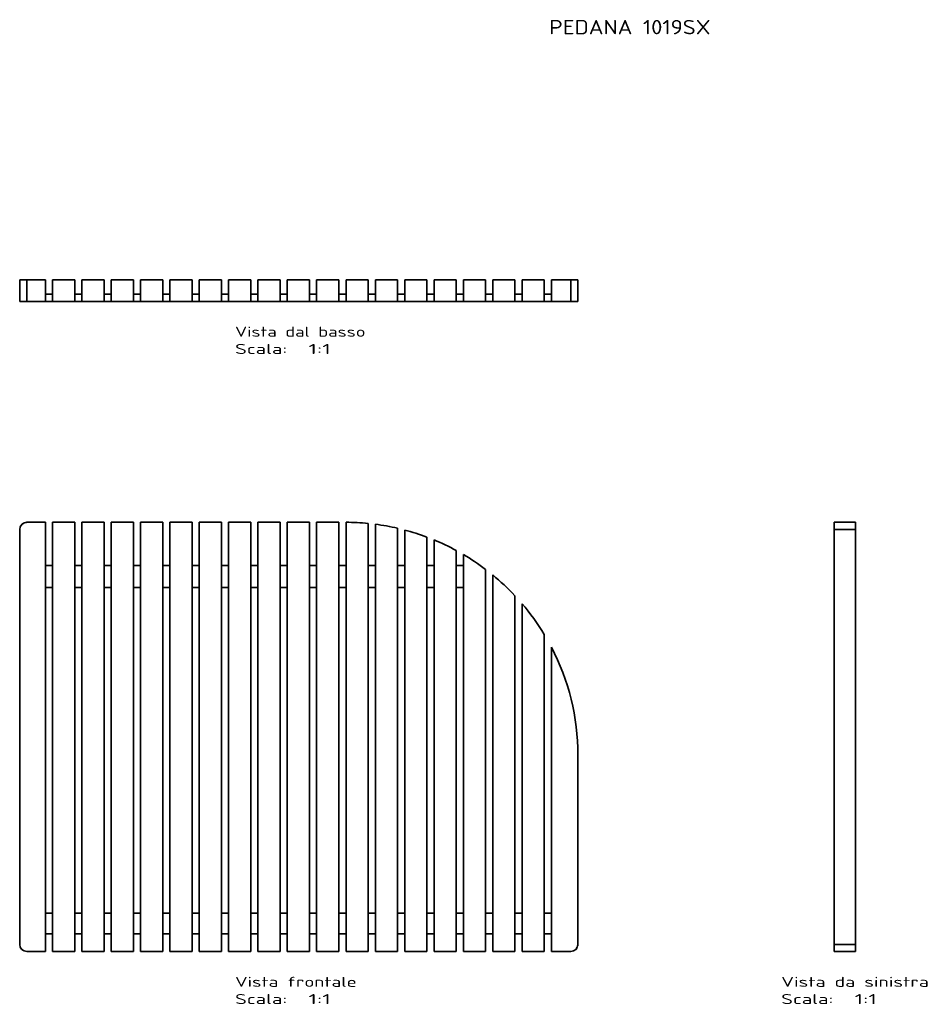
# Model space of a CAD drawing. Extents: x 201 to 1469, y 47 to 1423.
import ezdxf
from ezdxf.enums import TextEntityAlignment as Align

# ---------------------------------------------------------------- set-up
doc = ezdxf.new("R2010")
doc.units = 0
doc.layers.get('0').update_dxf_attribs({"lineweight": 13})
doc.styles.get("Standard").update_dxf_attribs({"font": 'isocp.shx'})

# ---------------------------------------------------------------- blocks, each defined once
blk = doc.blocks.new('BLOCK99')
at = {"color": 7, "lineweight": 13}
for s, p, p2 in [('Vista frontale', (-89, -349.4), (81, -349.4)), ('Scala:', (-89, -373.5), (-16.1, -373.5)), ('  1:1', (-16.1, -373.5), (44.6, -373.5))]:
    blk.add_text(s, height=14, dxfattribs=at).set_placement(p, p2, align=Align.FIT)
blk = doc.blocks.new('BLOCK100')
at = {"color": 7, "lineweight": 13}
blk.add_text('PEDANA 1019SX', height=20, dxfattribs=at).set_placement((350, 982.2), (575.5, 982.2), align=Align.FIT)
blk = doc.blocks.new('BLOCK101')
at = {"color": 7, "lineweight": 35}
for p, q in [((-390, 290), (-390, -290)), ((-390, 290), (-390, -290)), ((-380, 300), (-354, 300)), ((-354, 300), (-380, 300)), ((-354, 300), (-380, 300)), ((-354, -300), (-354, 300)), ((-354, -300), (-354, 300)), ((-354, 239.4), (-354, 300)), ((-313, 300), (-344, 300)), ((-344, 300), (-344, -300)), ((-344, 300), (-344, -300)), ((-344, 300), (-313, 300)), ((-313, 300), (-344, 300)), ((-313, -300), (-313, 300)), ((-313, -300), (-313, 300)), ((-313, 239.4), (-313, 300)), ((-272, 300), (-303, 300)), ((-303, 300), (-303, -300)), ((-303, 300), (-303, -300)), ((-303, 300), (-272, 300)), ((-272, 300), (-303, 300)), ((-272, -300), (-272, 300)), ((-272, -300), (-272, 300)), ((-272, 239.4), (-272, 300)), ((-231, 300), (-262, 300)), ((-262, 300), (-262, -300)), ((-262, 300), (-262, -300)), ((-262, 300), (-231, 300)), ((-231, 300), (-262, 300)), ((-231, -300), (-231, 300)), ((-231, -300), (-231, 300)), ((-231, 239.4), (-231, 300)), ((-190, 300), (-221, 300)), ((-221, 300), (-221, -300)), ((-221, 300), (-221, -300)), ((-221, 300), (-190, 300)), ((-190, 300), (-221, 300)), ((-190, -300), (-190, 300)), ((-190, -300), (-190, 300)), ((-190, 239.4), (-190, 300)), ((-149, 300), (-180, 300)), ((-180, 300), (-180, -300)), ((-180, 300), (-180, -300)), ((-180, 300), (-149, 300)), ((-149, 300), (-180, 300)), ((-149, -300), (-149, 300)), ((-149, -300), (-149, 300)), ((-149, 239.4), (-149, 300)), ((-108, 300), (-139, 300)), ((-139, 300), (-139, -300)), ((-139, 300), (-139, -300)), ((-139, 300), (-108, 300)), ((-108, 300), (-139, 300)), ((-108, -300), (-108, 300)), ((-108, -300), (-108, 300)), ((-108, 239.4), (-108, 300)), ((-67, 300), (-98, 300)), ((-98, 300), (-98, -300)), ((-98, 300), (-98, -300)), ((-98, 300), (-67, 300)), ((-67, 300), (-98, 300)), ((-67, -300), (-67, 300)), ((-67, -300), (-67, 300)), ((-67, 239.4), (-67, 300)), ((-26, 300), (-57, 300)), ((-57, 300), (-57, -300)), ((-57, 300), (-57, -300)), ((-57, 300), (-26, 300)), ((-26, 300), (-57, 300)), ((-26, -300), (-26, 300)), ((-26, -300), (-26, 300)), ((-26, 239.4), (-26, 300)), ((15, 300), (-16, 300)), ((-16, 300), (-16, -300)), ((-16, 300), (-16, -300)), ((-16, 300), (15, 300)), ((15, 300), (-16, 300)), ((15, -300), (15, 300)), ((15, -300), (15, 300)), ((15, 239.4), (15, 300)), ((56, 300), (25, 300)), ((25, 300), (25, -300)), ((25, 300), (25, -300)), ((25, 300), (56, 300)), ((56, 300), (25, 300)), ((56, -300), (56, 300)), ((56, -300), (56, 300)), ((56, 239.4), (56, 300)), ((66, 300), (66, -300)), ((66, 300), (66, -300)), ((97, -300), (97, 298.4)), ((97, -300), (97, 298.4)), ((97, 239.4), (97, 298.4)), ((107, 297.3), (107, -300)), ((107, 297.3), (107, -300)), ((138, -300), (138, 291.7)), ((138, -300), (138, 291.7)), ((138, 239.4), (138, 291.7)), ((148, 289.2), (148, -300)), ((148, 289.2), (148, -300)), ((179, -300), (179, 279.4)), ((179, -300), (179, 279.4)), ((179, 239.4), (179, 279.4)), ((189, 275.4), (189, -300)), ((189, 275.4), (189, -300)), ((220, -300), (220, 260.7)), ((220, -300), (220, 260.7)), ((220, 239.4), (220, 260.7)), ((230, 255), (230, -300)), ((230, 255), (230, -300)), ((-354, 209), (-354, 239.4)), ((-313, 209), (-313, 239.4)), ((-272, 209), (-272, 239.4)), ((-231, 209), (-231, 239.4)), ((-190, 209), (-190, 239.4)), ((-149, 209), (-149, 239.4)), ((-108, 209), (-108, 239.4)), ((-67, 209), (-67, 239.4)), ((-26, 209), (-26, 239.4)), ((15, 209), (15, 239.4)), ((56, 209), (56, 239.4)), ((97, 209), (97, 239.4)), ((138, 209), (138, 239.4)), ((179, 209), (179, 239.4)), ((220, 209), (220, 239.4)), ((261, -300), (261, 234.2)), ((261, -300), (261, 234.2)), ((261, -246.4), (261, 234.2)), ((271, 226.4), (271, -300)), ((271, 226.4), (271, -300)), ((-354, -246.4), (-354, 209)), ((-313, -246.4), (-313, 209)), ((-272, -246.4), (-272, 209)), ((-231, -246.4), (-231, 209)), ((-190, -246.4), (-190, 209)), ((-149, -246.4), (-149, 209)), ((-108, -246.4), (-108, 209)), ((-67, -246.4), (-67, 209)), ((-26, -246.4), (-26, 209)), ((15, -246.4), (15, 209)), ((56, -246.4), (56, 209)), ((97, -246.4), (97, 209)), ((138, -246.4), (138, 209)), ((179, -246.4), (179, 209)), ((220, -246.4), (220, 209)), ((302, -300), (302, 197.4)), ((302, -300), (302, 197.4)), ((302, -246.4), (302, 197.4)), ((312, 186.2), (312, -300)), ((312, 186.2), (312, -300)), ((343, -300), (343, 143.3)), ((343, -300), (343, 143.3)), ((343, -246.4), (343, 143.3)), ((353, 125.6), (353, -300)), ((353, 125.6), (353, -300)), ((390, -290), (390, -25)), ((390, -290), (390, -25)), ((390, -290), (390, -25)), ((-354, -275.1), (-354, -246.4)), ((-313, -275.1), (-313, -246.4)), ((-272, -275.1), (-272, -246.4)), ((-231, -275.1), (-231, -246.4)), ((-190, -275.1), (-190, -246.4)), ((-149, -275.1), (-149, -246.4)), ((-108, -275.1), (-108, -246.4)), ((-67, -275.1), (-67, -246.4)), ((-26, -275.1), (-26, -246.4)), ((15, -275.1), (15, -246.4)), ((56, -275.1), (56, -246.4)), ((97, -275.1), (97, -246.4)), ((138, -275.1), (138, -246.4)), ((179, -275.1), (179, -246.4)), ((220, -275.1), (220, -246.4)), ((261, -275.1), (261, -246.4)), ((302, -275.1), (302, -246.4)), ((343, -275.1), (343, -246.4)), ((-354, -300), (-354, -275.1)), ((-313, -300), (-313, -275.1)), ((-272, -300), (-272, -275.1)), ((-231, -300), (-231, -275.1)), ((-190, -300), (-190, -275.1)), ((-149, -300), (-149, -275.1)), ((-108, -300), (-108, -275.1)), ((-67, -300), (-67, -275.1)), ((-26, -300), (-26, -275.1)), ((15, -300), (15, -275.1)), ((56, -300), (56, -275.1)), ((97, -300), (97, -275.1)), ((138, -300), (138, -275.1)), ((179, -300), (179, -275.1)), ((220, -300), (220, -275.1)), ((261, -300), (261, -275.1)), ((302, -300), (302, -275.1)), ((343, -300), (343, -275.1)), ((-380, -300), (-354, -300)), ((-354, -300), (-380, -300)), ((-313, -300), (-344, -300)), ((-344, -300), (-313, -300)), ((-272, -300), (-303, -300)), ((-303, -300), (-272, -300)), ((-231, -300), (-262, -300)), ((-262, -300), (-231, -300)), ((-190, -300), (-221, -300)), ((-221, -300), (-190, -300)), ((-149, -300), (-180, -300)), ((-180, -300), (-149, -300)), ((-108, -300), (-139, -300)), ((-139, -300), (-108, -300)), ((-67, -300), (-98, -300)), ((-98, -300), (-67, -300)), ((-26, -300), (-57, -300)), ((-57, -300), (-26, -300)), ((15, -300), (-16, -300)), ((-16, -300), (15, -300)), ((56, -300), (25, -300)), ((25, -300), (56, -300)), ((97, -300), (66, -300)), ((66, -300), (97, -300)), ((138, -300), (107, -300)), ((107, -300), (138, -300)), ((179, -300), (148, -300)), ((148, -300), (179, -300)), ((220, -300), (189, -300)), ((189, -300), (220, -300)), ((261, -300), (230, -300)), ((230, -300), (261, -300)), ((302, -300), (271, -300)), ((271, -300), (302, -300)), ((343, -300), (312, -300)), ((312, -300), (343, -300)), ((353, -300), (380, -300)), ((380, -300), (353, -300))]:
    blk.add_line(p, q, dxfattribs=at)
at = {"color": 7, "lineweight": 35, "ltscale": 0.25}
for p, q in [((-354, 239.4), (-344, 239.4)), ((-354, 239.4), (-344, 239.4)), ((-344, 239.4), (-354, 239.4)), ((-313, 239.4), (-303, 239.4)), ((-313, 239.4), (-303, 239.4)), ((-303, 239.4), (-313, 239.4)), ((-272, 239.4), (-262, 239.4)), ((-272, 239.4), (-262, 239.4)), ((-262, 239.4), (-272, 239.4)), ((-231, 239.4), (-221, 239.4)), ((-231, 239.4), (-221, 239.4)), ((-221, 239.4), (-231, 239.4)), ((-190, 239.4), (-180, 239.4)), ((-190, 239.4), (-180, 239.4)), ((-180, 239.4), (-190, 239.4)), ((-149, 239.4), (-139, 239.4)), ((-149, 239.4), (-139, 239.4)), ((-139, 239.4), (-149, 239.4)), ((-108, 239.4), (-98, 239.4)), ((-108, 239.4), (-98, 239.4)), ((-98, 239.4), (-108, 239.4)), ((-67, 239.4), (-57, 239.4)), ((-67, 239.4), (-57, 239.4)), ((-57, 239.4), (-67, 239.4)), ((-26, 239.4), (-16, 239.4)), ((-26, 239.4), (-16, 239.4)), ((-16, 239.4), (-26, 239.4)), ((15, 239.4), (25, 239.4)), ((15, 239.4), (25, 239.4)), ((25, 239.4), (15, 239.4)), ((56, 239.4), (66, 239.4)), ((56, 239.4), (66, 239.4)), ((66, 239.4), (56, 239.4)), ((97, 239.4), (107, 239.4)), ((97, 239.4), (107, 239.4)), ((107, 239.4), (97, 239.4)), ((138, 239.4), (148, 239.4)), ((138, 239.4), (148, 239.4)), ((148, 239.4), (138, 239.4)), ((179, 239.4), (189, 239.4)), ((179, 239.4), (189, 239.4)), ((189, 239.4), (179, 239.4)), ((220, 239.4), (230, 239.4)), ((220, 239.4), (230, 239.4)), ((230, 239.4), (220, 239.4)), ((-344, 209), (-354, 209)), ((-344, 209), (-354, 209)), ((-303, 209), (-313, 209)), ((-303, 209), (-313, 209)), ((-262, 209), (-272, 209)), ((-262, 209), (-272, 209)), ((-221, 209), (-231, 209)), ((-221, 209), (-231, 209)), ((-180, 209), (-190, 209)), ((-180, 209), (-190, 209)), ((-139, 209), (-149, 209)), ((-139, 209), (-149, 209)), ((-98, 209), (-108, 209)), ((-98, 209), (-108, 209)), ((-57, 209), (-67, 209)), ((-57, 209), (-67, 209)), ((-16, 209), (-26, 209)), ((-16, 209), (-26, 209)), ((25, 209), (15, 209)), ((25, 209), (15, 209)), ((66, 209), (56, 209)), ((66, 209), (56, 209)), ((107, 209), (97, 209)), ((107, 209), (97, 209)), ((148, 209), (138, 209)), ((148, 209), (138, 209)), ((189, 209), (179, 209)), ((189, 209), (179, 209)), ((230, 209), (220, 209)), ((230, 209), (220, 209)), ((-354, -246.4), (-344, -246.4)), ((-354, -246.4), (-344, -246.4)), ((-344, -246.4), (-354, -246.4)), ((-313, -246.4), (-303, -246.4)), ((-313, -246.4), (-303, -246.4)), ((-303, -246.4), (-313, -246.4)), ((-272, -246.4), (-262, -246.4)), ((-272, -246.4), (-262, -246.4)), ((-262, -246.4), (-272, -246.4)), ((-231, -246.4), (-221, -246.4)), ((-231, -246.4), (-221, -246.4)), ((-221, -246.4), (-231, -246.4)), ((-190, -246.4), (-180, -246.4)), ((-190, -246.4), (-180, -246.4)), ((-180, -246.4), (-190, -246.4)), ((-149, -246.4), (-139, -246.4)), ((-149, -246.4), (-139, -246.4)), ((-139, -246.4), (-149, -246.4)), ((-108, -246.4), (-98, -246.4)), ((-108, -246.4), (-98, -246.4)), ((-98, -246.4), (-108, -246.4)), ((-67, -246.4), (-57, -246.4)), ((-67, -246.4), (-57, -246.4)), ((-57, -246.4), (-67, -246.4)), ((-26, -246.4), (-16, -246.4)), ((-26, -246.4), (-16, -246.4)), ((-16, -246.4), (-26, -246.4)), ((15, -246.4), (25, -246.4)), ((15, -246.4), (25, -246.4)), ((25, -246.4), (15, -246.4)), ((56, -246.4), (66, -246.4)), ((56, -246.4), (66, -246.4)), ((66, -246.4), (56, -246.4)), ((97, -246.4), (107, -246.4)), ((97, -246.4), (107, -246.4)), ((107, -246.4), (97, -246.4)), ((138, -246.4), (148, -246.4)), ((138, -246.4), (148, -246.4)), ((148, -246.4), (138, -246.4)), ((179, -246.4), (189, -246.4)), ((179, -246.4), (189, -246.4)), ((189, -246.4), (179, -246.4)), ((220, -246.4), (230, -246.4)), ((220, -246.4), (230, -246.4)), ((230, -246.4), (220, -246.4)), ((261, -246.4), (271, -246.4)), ((261, -246.4), (271, -246.4)), ((271, -246.4), (261, -246.4)), ((302, -246.4), (312, -246.4)), ((302, -246.4), (312, -246.4)), ((312, -246.4), (302, -246.4)), ((343, -246.4), (353, -246.4)), ((343, -246.4), (353, -246.4)), ((353, -246.4), (343, -246.4)), ((-344, -275.1), (-354, -275.1)), ((-344, -275.1), (-354, -275.1)), ((-303, -275.1), (-313, -275.1)), ((-303, -275.1), (-313, -275.1)), ((-262, -275.1), (-272, -275.1)), ((-262, -275.1), (-272, -275.1)), ((-221, -275.1), (-231, -275.1)), ((-221, -275.1), (-231, -275.1)), ((-180, -275.1), (-190, -275.1)), ((-180, -275.1), (-190, -275.1)), ((-139, -275.1), (-149, -275.1)), ((-139, -275.1), (-149, -275.1)), ((-98, -275.1), (-108, -275.1)), ((-98, -275.1), (-108, -275.1)), ((-57, -275.1), (-67, -275.1)), ((-57, -275.1), (-67, -275.1)), ((-16, -275.1), (-26, -275.1)), ((-16, -275.1), (-26, -275.1)), ((25, -275.1), (15, -275.1)), ((25, -275.1), (15, -275.1)), ((66, -275.1), (56, -275.1)), ((66, -275.1), (56, -275.1)), ((107, -275.1), (97, -275.1)), ((107, -275.1), (97, -275.1)), ((148, -275.1), (138, -275.1)), ((148, -275.1), (138, -275.1)), ((189, -275.1), (179, -275.1)), ((189, -275.1), (179, -275.1)), ((230, -275.1), (220, -275.1)), ((230, -275.1), (220, -275.1)), ((271, -275.1), (261, -275.1)), ((271, -275.1), (261, -275.1)), ((312, -275.1), (302, -275.1)), ((312, -275.1), (302, -275.1)), ((353, -275.1), (343, -275.1)), ((353, -275.1), (343, -275.1))]:
    blk.add_line(p, q, dxfattribs=at)
at = {"color": 7, "lineweight": 35}
for centre, radius, start, end in [((-380, 290), 10, 90.0002, 179.9998), ((-380, 290), 10, 90, 180), ((-380, 290), 10, 122.2985, 147.9617), ((-380, 290), 10, 90, 101.7704), ((65, -25), 325, 84.3494, 89.8237), ((65, -25), 325, 84.3494, 89.8237), ((65, -25), 325, 84.3494, 89.8237), ((65, -25), 325, 77.0197, 82.5749), ((65, -25), 325, 77.0197, 82.5749), ((65, -25), 325, 77.0197, 82.5749), ((65, -25), 325, 69.4656, 75.2036), ((65, -25), 325, 69.4656, 75.2036), ((65, -25), 325, 69.4656, 75.2036), ((65, -25), 325, 61.5154, 67.571), ((65, -25), 325, 61.5154, 67.571), ((65, -25), 325, 61.5154, 67.571), ((65, -25), 325, 52.9094, 59.4898), ((65, -25), 325, 52.9094, 59.4898), ((65, -25), 325, 52.9094, 59.4898), ((65, -25), 325, 43.1781, 50.6655), ((65, -25), 325, 43.1781, 50.6655), ((65, -25), 325, 43.1781, 50.6655), ((65, -25), 325, 31.1978, 40.5358), ((65, -25), 325, 31.1977, 40.5358), ((65, -25), 325, 31.1977, 40.5358), ((65, -25), 325, 360, 387.6061), ((65, -25), 325, 0.0003, 27.6059), ((65, -25), 325, 360, 387.6061), ((-380, -290), 10, 180.0002, 269.9998), ((-380, -290), 10, 180, 270), ((-380, -290), 10, 213.7882, 236.9175), ((380, -290), 10, 270.0002, 359.9998), ((380, -290), 10, 270, 360), ((380, -290), 10, 302.832, 328.668), ((380, -290), 10, 348.7831, 360)]:
    blk.add_arc(centre, radius, start, end, dxfattribs=at)
blk = doc.blocks.new('BLOCK102')
at = {"color": 7, "lineweight": 13}
for s, p, p2 in [('Vista dal basso', (-89, -79.4), (93.2, -79.4)), ('Scala:', (-89, -103.5), (-16.1, -103.5)), ('  1:1', (-16.1, -103.5), (44.6, -103.5))]:
    blk.add_text(s, height=14, dxfattribs=at).set_placement(p, p2, align=Align.FIT)
blk = doc.blocks.new('BLOCK103')
at = {"color": 7, "lineweight": 35, "ltscale": 0.25}
for p, q in [((-390, 0), (-380, 0)), ((-390, 0), (-380, 0)), ((-390, 0), (-380, 0)), ((380, 0), (390, 0)), ((380, 0), (390, 0)), ((-344, -20), (-354, -20)), ((-354, -20), (-344, -20)), ((-344, -20), (-354, -20)), ((-344, -20), (-354, -20)), ((-354, -20), (-354, -30)), ((-354, -20), (-344, -20)), ((-303, -20), (-313, -20)), ((-303, -20), (-313, -20)), ((-313, -20), (-313, -30)), ((-313, -20), (-303, -20)), ((-313, -20), (-303, -20)), ((-303, -20), (-313, -20)), ((-262, -20), (-272, -20)), ((-272, -20), (-262, -20)), ((-262, -20), (-272, -20)), ((-272, -20), (-262, -20)), ((-262, -20), (-272, -20)), ((-272, -20), (-272, -30)), ((-221, -20), (-231, -20)), ((-221, -20), (-231, -20)), ((-231, -20), (-231, -30)), ((-231, -20), (-221, -20)), ((-231, -20), (-221, -20)), ((-221, -20), (-231, -20)), ((-190, -20), (-180, -20)), ((-180, -20), (-190, -20)), ((-180, -20), (-190, -20)), ((-180, -20), (-190, -20)), ((-190, -20), (-190, -30)), ((-190, -20), (-180, -20)), ((-139, -20), (-149, -20)), ((-139, -20), (-149, -20)), ((-149, -20), (-149, -30)), ((-149, -20), (-139, -20)), ((-149, -20), (-139, -20)), ((-139, -20), (-149, -20)), ((-108, -20), (-98, -20)), ((-98, -20), (-108, -20)), ((-98, -20), (-108, -20)), ((-98, -20), (-108, -20)), ((-108, -20), (-108, -30)), ((-108, -20), (-98, -20)), ((-57, -20), (-67, -20)), ((-57, -20), (-67, -20)), ((-67, -20), (-67, -30)), ((-67, -20), (-57, -20)), ((-67, -20), (-57, -20)), ((-57, -20), (-67, -20)), ((-16, -20), (-26, -20)), ((-16, -20), (-26, -20)), ((-26, -20), (-26, -30)), ((-26, -20), (-16, -20)), ((-26, -20), (-16, -20)), ((-16, -20), (-26, -20)), ((15, -20), (25, -20)), ((25, -20), (15, -20)), ((25, -20), (15, -20)), ((25, -20), (15, -20)), ((15, -20), (15, -30)), ((15, -20), (25, -20)), ((56, -20), (66, -20)), ((66, -20), (56, -20)), ((66, -20), (56, -20)), ((66, -20), (56, -20)), ((56, -20), (56, -30)), ((56, -20), (66, -20)), ((107, -20), (97, -20)), ((97, -20), (107, -20)), ((107, -20), (97, -20)), ((107, -20), (97, -20)), ((97, -20), (97, -30)), ((97, -20), (107, -20)), ((148, -20), (138, -20)), ((138, -20), (148, -20)), ((148, -20), (138, -20)), ((148, -20), (138, -20)), ((138, -20), (138, -30)), ((138, -20), (148, -20)), ((189, -20), (179, -20)), ((179, -20), (189, -20)), ((189, -20), (179, -20)), ((189, -20), (179, -20)), ((179, -20), (179, -30)), ((179, -20), (189, -20)), ((220, -20), (230, -20)), ((230, -20), (220, -20)), ((230, -20), (220, -20)), ((230, -20), (220, -20)), ((220, -20), (220, -30)), ((220, -20), (230, -20)), ((271, -20), (261, -20)), ((261, -20), (271, -20)), ((271, -20), (261, -20)), ((261, -20), (261, -30)), ((312, -20), (302, -20)), ((312, -20), (302, -20)), ((302, -20), (302, -30)), ((302, -20), (312, -20)), ((353, -20), (343, -20)), ((343, -20), (353, -20)), ((343, -20), (343, -30)), ((353, -20), (343, -20)), ((-380, -30), (-390, -30)), ((-380, -30), (-390, -30)), ((-354, -30), (-344, -30)), ((-354, -30), (-344, -30)), ((-313, -30), (-303, -30)), ((-313, -30), (-303, -30)), ((-272, -30), (-262, -30)), ((-272, -30), (-262, -30)), ((-231, -30), (-221, -30)), ((-231, -30), (-221, -30)), ((-190, -30), (-180, -30)), ((-190, -30), (-180, -30)), ((-149, -30), (-139, -30)), ((-149, -30), (-139, -30)), ((-108, -30), (-98, -30)), ((-108, -30), (-98, -30)), ((-67, -30), (-57, -30)), ((-67, -30), (-57, -30)), ((-26, -30), (-16, -30)), ((-26, -30), (-16, -30)), ((15, -30), (25, -30)), ((15, -30), (25, -30)), ((56, -30), (66, -30)), ((56, -30), (66, -30)), ((97, -30), (107, -30)), ((97, -30), (107, -30)), ((138, -30), (148, -30)), ((138, -30), (148, -30)), ((179, -30), (189, -30)), ((179, -30), (189, -30)), ((220, -30), (230, -30)), ((220, -30), (230, -30)), ((261, -30), (271, -30)), ((261, -30), (271, -30)), ((302, -30), (312, -30)), ((302, -30), (312, -30)), ((343, -30), (353, -30)), ((343, -30), (353, -30)), ((390, -30), (380, -30)), ((390, -30), (380, -30))]:
    blk.add_line(p, q, dxfattribs=at)
at = {"color": 7, "lineweight": 35}
for p, q in [((-390, 0), (-390, -30)), ((-390, 0), (-390, -30)), ((-380, 0), (-354, 0)), ((-380, 0), (-354, 0)), ((-354, 0), (-380, 0)), ((-380, 0), (-380, -30)), ((-380, -30), (-380, 0)), ((-354, 0), (-354, -20)), ((-354, -30), (-354, 0)), ((-354, -30), (-354, 0)), ((-313, 0), (-344, 0)), ((-344, 0), (-344, -30)), ((-344, 0), (-313, 0)), ((-344, 0), (-344, -30)), ((-344, 0), (-313, 0)), ((-313, -30), (-313, 0)), ((-313, -30), (-313, 0)), ((-313, 0), (-313, -20)), ((-272, 0), (-303, 0)), ((-303, 0), (-303, -30)), ((-303, 0), (-272, 0)), ((-303, 0), (-303, -30)), ((-303, 0), (-272, 0)), ((-272, -30), (-272, 0)), ((-272, -30), (-272, 0)), ((-272, 0), (-272, -20)), ((-231, 0), (-262, 0)), ((-262, 0), (-262, -30)), ((-262, 0), (-231, 0)), ((-262, 0), (-262, -30)), ((-262, 0), (-231, 0)), ((-231, -30), (-231, 0)), ((-231, -30), (-231, 0)), ((-231, 0), (-231, -20)), ((-190, 0), (-221, 0)), ((-221, 0), (-221, -30)), ((-221, 0), (-190, 0)), ((-221, 0), (-221, -30)), ((-221, 0), (-190, 0)), ((-190, -30), (-190, 0)), ((-190, -30), (-190, 0)), ((-190, 0), (-190, -20)), ((-149, 0), (-180, 0)), ((-180, 0), (-180, -30)), ((-180, 0), (-149, 0)), ((-180, 0), (-180, -30)), ((-180, 0), (-149, 0)), ((-149, -30), (-149, 0)), ((-149, -30), (-149, 0)), ((-149, 0), (-149, -20)), ((-108, 0), (-139, 0)), ((-139, 0), (-139, -30)), ((-139, 0), (-108, 0)), ((-139, 0), (-139, -30)), ((-139, 0), (-108, 0)), ((-108, -30), (-108, 0)), ((-108, -30), (-108, 0)), ((-108, 0), (-108, -20)), ((-67, 0), (-98, 0)), ((-98, 0), (-98, -30)), ((-98, 0), (-67, 0)), ((-98, 0), (-98, -30)), ((-98, 0), (-67, 0)), ((-67, -30), (-67, 0)), ((-67, -30), (-67, 0)), ((-67, 0), (-67, -20)), ((-26, 0), (-57, 0)), ((-57, 0), (-57, -30)), ((-57, 0), (-26, 0)), ((-57, 0), (-57, -30)), ((-57, 0), (-26, 0)), ((-26, -30), (-26, 0)), ((-26, -30), (-26, 0)), ((-26, 0), (-26, -20)), ((15, 0), (-16, 0)), ((-16, 0), (-16, -30)), ((-16, 0), (15, 0)), ((-16, 0), (-16, -30)), ((-16, 0), (15, 0)), ((15, -30), (15, 0)), ((15, -30), (15, 0)), ((15, 0), (15, -20)), ((56, 0), (25, 0)), ((25, 0), (25, -30)), ((25, 0), (56, 0)), ((25, 0), (25, -30)), ((25, 0), (56, 0)), ((56, -30), (56, 0)), ((56, -30), (56, 0)), ((56, 0), (56, -20)), ((97, 0), (66, 0)), ((66, 0), (66, -30)), ((66, 0), (97, 0)), ((66, 0), (66, -30)), ((66, 0), (97, 0)), ((97, -30), (97, 0)), ((97, -30), (97, 0)), ((97, 0), (97, -20)), ((138, 0), (107, 0)), ((107, 0), (107, -30)), ((107, 0), (138, 0)), ((107, 0), (107, -30)), ((107, 0), (138, 0)), ((138, -30), (138, 0)), ((138, -30), (138, 0)), ((138, 0), (138, -20)), ((179, 0), (148, 0)), ((148, 0), (148, -30)), ((148, 0), (179, 0)), ((148, 0), (148, -30)), ((148, 0), (179, 0)), ((179, -30), (179, 0)), ((179, -30), (179, 0)), ((179, 0), (179, -20)), ((220, 0), (189, 0)), ((189, 0), (189, -30)), ((189, 0), (220, 0)), ((189, 0), (189, -30)), ((189, 0), (220, 0)), ((220, -30), (220, 0)), ((220, -30), (220, 0)), ((220, 0), (220, -20)), ((261, 0), (230, 0)), ((230, 0), (230, -30)), ((230, 0), (261, 0)), ((230, 0), (230, -30)), ((230, 0), (261, 0)), ((261, -30), (261, 0)), ((261, -30), (261, 0)), ((261, 0), (261, -20)), ((302, 0), (271, 0)), ((271, 0), (271, -30)), ((271, 0), (302, 0)), ((271, 0), (271, -30)), ((302, -30), (302, 0)), ((302, -30), (302, 0)), ((343, 0), (312, 0)), ((312, 0), (312, -30)), ((312, 0), (343, 0)), ((312, 0), (312, -30)), ((312, 0), (343, 0)), ((343, -30), (343, 0)), ((343, -30), (343, 0)), ((343, 0), (343, -20)), ((353, 0), (390, 0)), ((353, 0), (380, 0)), ((353, 0), (353, -30)), ((380, 0), (353, 0)), ((353, 0), (353, -30)), ((380, -30), (380, 0)), ((380, 0), (380, -30)), ((390, 0), (390, -30)), ((390, -30), (390, 0)), ((390, -30), (390, 0)), ((271, 0), (302, 0)), ((302, 0), (302, -20)), ((-380, -30), (-354, -30)), ((-380, -30), (-354, -30)), ((-344, -30), (-313, -30)), ((-344, -30), (-313, -30)), ((-303, -30), (-272, -30)), ((-303, -30), (-272, -30)), ((-262, -30), (-231, -30)), ((-262, -30), (-231, -30)), ((-221, -30), (-190, -30)), ((-221, -30), (-190, -30)), ((-180, -30), (-149, -30)), ((-180, -30), (-149, -30)), ((-139, -30), (-108, -30)), ((-139, -30), (-108, -30)), ((-98, -30), (-67, -30)), ((-98, -30), (-67, -30)), ((-57, -30), (-26, -30)), ((-57, -30), (-26, -30)), ((-16, -30), (15, -30)), ((-16, -30), (15, -30)), ((25, -30), (56, -30)), ((25, -30), (56, -30)), ((66, -30), (97, -30)), ((66, -30), (97, -30)), ((107, -30), (138, -30)), ((107, -30), (138, -30)), ((148, -30), (179, -30)), ((148, -30), (179, -30)), ((189, -30), (220, -30)), ((189, -30), (220, -30)), ((230, -30), (261, -30)), ((230, -30), (261, -30)), ((271, -30), (302, -30)), ((271, -30), (302, -30)), ((312, -30), (343, -30)), ((312, -30), (343, -30)), ((353, -30), (380, -30)), ((353, -30), (380, -30))]:
    blk.add_line(p, q, dxfattribs=at)
blk = doc.blocks.new('BLOCK104')
at = {"color": 7, "lineweight": 13}
for s, p, p2 in [('Vista da sinistra', (-104, -349.4), (102.4, -349.4)), ('Scala:', (-104, -373.5), (-31.1, -373.5)), ('  1:1', (-31.1, -373.5), (29.6, -373.5))]:
    blk.add_text(s, height=14, dxfattribs=at).set_placement(p, p2, align=Align.FIT)
blk = doc.blocks.new('BLOCK105')
at = {"color": 7, "lineweight": 35}
for p, q in [((-30, 300), (0, 300)), ((0, 300), (-30, 300)), ((-30, 290), (0, 290)), ((-30, -290), (-30, 290)), ((-30, 290), (0, 290)), ((-30, 290), (-30, -290)), ((0, 300), (0, -300)), ((0, 300), (0, -300)), ((0, -300), (0, 300)), ((0, -300), (0, 300)), ((0, 300), (0, -300)), ((0, -300), (0, 300)), ((0, 300), (0, -300)), ((0, -300), (0, 300)), ((0, 300), (0, -300)), ((0, -300), (0, 300)), ((0, 300), (0, -300)), ((0, -300), (0, 300)), ((0, 300), (0, -300)), ((0, -300), (0, 300)), ((0, 300), (0, -300)), ((0, -300), (0, 300)), ((0, 300), (0, -300)), ((0, -300), (0, 300)), ((0, 300), (0, -300)), ((0, -300), (0, 300)), ((0, 300), (0, -300)), ((0, -300), (0, 300)), ((0, -300), (0, 298.4)), ((0, 297.3), (0, -300)), ((0, -300), (0, 291.7)), ((0, 290), (0, -290)), ((0, 290), (0, -290)), ((0, 289.2), (0, -300)), ((0, -300), (0, 279.4)), ((0, 275.4), (0, -300)), ((0, -300), (0, 260.7)), ((0, 255), (0, -300)), ((0, 255), (0, 234.2)), ((0, -300), (0, 234.2)), ((0, 226.4), (0, -300)), ((0, 226.4), (0, 197.4)), ((0, -300), (0, 197.4)), ((0, 186.2), (0, -300)), ((0, 186.2), (0, 143.3)), ((0, -300), (0, 143.3)), ((0, 125.6), (0, -25)), ((0, 125.6), (0, -300)), ((0, -290), (0, -25)), ((0, -290), (-30, -290)), ((0, -290), (-30, -290)), ((0, -300), (-30, -300)), ((0, -300), (-30, -300)), ((0, -300), (-30, -300)), ((-30, -300), (0, -300)), ((0, -300), (-30, -300)), ((-30, -300), (0, -300)), ((0, -300), (-30, -300)), ((-30, -300), (0, -300)), ((0, -300), (-30, -300)), ((-30, -300), (0, -300)), ((0, -300), (-30, -300)), ((-30, -300), (0, -300)), ((0, -300), (-30, -300)), ((-30, -300), (0, -300)), ((0, -300), (-30, -300)), ((-30, -300), (0, -300)), ((0, -300), (-30, -300)), ((-30, -300), (0, -300)), ((-30, -300), (0, -300)), ((0, -300), (-30, -300)), ((-30, -300), (0, -300)), ((0, -300), (-30, -300)), ((-30, -300), (0, -300)), ((0, -300), (-30, -300)), ((-30, -300), (0, -300)), ((0, -300), (-30, -300)), ((-30, -300), (0, -300)), ((0, -300), (-30, -300)), ((-30, -300), (0, -300)), ((0, -300), (-30, -300)), ((-30, -300), (0, -300)), ((0, -300), (-30, -300)), ((-30, -300), (0, -300)), ((0, -300), (-30, -300)), ((-30, -300), (0, -300)), ((0, -300), (-30, -300)), ((-30, -300), (0, -300)), ((0, -300), (-30, -300)), ((-30, -300), (0, -300))]:
    blk.add_line(p, q, dxfattribs=at)
at = {"color": 7, "lineweight": 35, "ltscale": 0.25}
for p, q in [((-30, 290), (-30, 300)), ((-30, 290), (-30, 300)), ((0, 300), (0, 290)), ((0, 300), (0, 290)), ((-30, -300), (-30, -290)), ((-30, -300), (-30, -290)), ((0, -290), (0, -300)), ((0, -290), (0, -300)), ((0, -290), (0, -300))]:
    blk.add_line(p, q, dxfattribs=at)
at = {"color": 7, "lineweight": 35, "ltscale": 0.039442}
blk.add_line((0, 300), (0, 298.4), dxfattribs=at)
at = {"color": 7, "lineweight": 35, "ltscale": 0.139482}
blk.add_line((0, 297.3), (0, 291.7), dxfattribs=at)
at = {"color": 7, "lineweight": 35, "ltscale": 0.246818}
blk.add_line((0, 289.2), (0, 279.4), dxfattribs=at)
at = {"color": 7, "lineweight": 35, "ltscale": 0.368939}
blk.add_line((0, 275.4), (0, 260.7), dxfattribs=at)

msp = doc.modelspace()

# ---------------------------------------------------------------- block references
at = {"lineweight": 0}
for name, p in [('BLOCK100', (590.9, 420.5)), ('BLOCK103', (590.9, 1059.3)), ('BLOCK102', (590.9, 1059.3)), ('BLOCK101', (590.9, 420.5)), ('BLOCK105', (1369.1, 420.5)), ('BLOCK99', (590.9, 420.5)), ('BLOCK104', (1369.1, 420.5))]:
    msp.add_blockref(name, p, dxfattribs=at)

doc.saveas('drawing.dxf')
